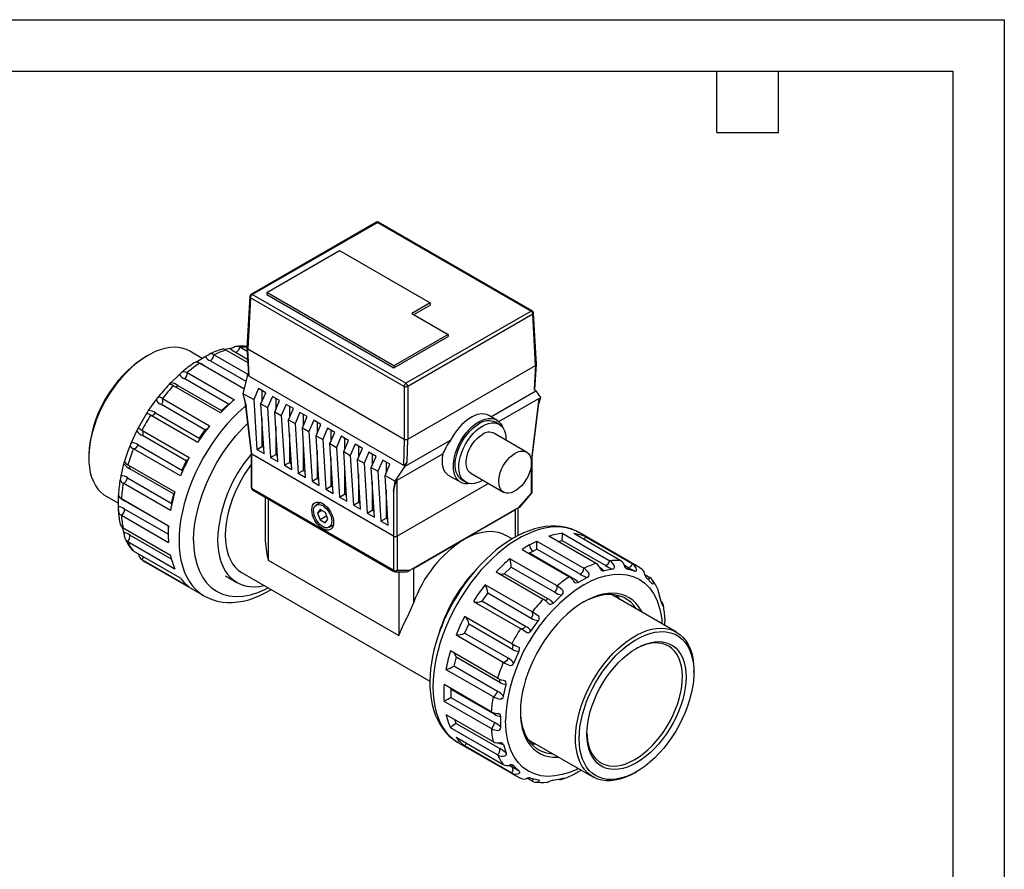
# Model space of a CAD drawing. Header units: millimetres. Extents: x 0 to 559, y 0 to 432.
# Tile 4 of 4: x 315 to 559, y 221 to 432. Entities that reach past the tile are written whole.
import ezdxf

# ---------------------------------------------------------------- set-up
doc = ezdxf.new("R2010")
doc.units = ezdxf.units.MM
doc.header["$LTSCALE"] = 2
doc.layers.add('TEXT', color=140, linetype='Continuous', lineweight=25)

msp = doc.modelspace()

# ---------------------------------------------------------------- linework, layer by layer
at = {"color": 7, "linetype": 'Continuous'}
for p, q in [((0.005, 431.805), (558.805, 431.805)), ((558.805, 431.805), (558.805, 0.005))]:
    msp.add_line(p, q, dxfattribs=at)
for p, q in [((403.387, 381.651), (372.437, 363.785)), ((372.755, 363.753), (403.704, 381.62)), ((403.704, 381.62), (441.724, 359.671)), ((442.042, 359.703), (404.022, 381.651)), ((376.347, 364.272), (394.307, 374.64)), ((394.307, 374.64), (416.758, 361.68)), ((372.121, 363.269), (371.44, 350.589)), ((372.306, 362.992), (371.626, 350.318)), ((410.326, 341.043), (372.306, 362.992)), ((410.775, 341.805), (372.755, 363.753)), ((407.778, 346.127), (376.347, 364.272)), ((376.347, 364.272), (376.347, 363.753)), ((376.347, 363.753), (407.778, 345.609)), ((416.758, 361.68), (412.268, 359.088)), ((412.717, 358.828), (416.758, 361.161)), ((416.758, 361.68), (416.758, 361.161)), ((441.724, 359.671), (410.775, 341.805)), ((442.173, 358.91), (411.224, 341.043)), ((412.268, 359.088), (421.248, 353.903)), ((442.853, 346.236), (442.173, 358.91)), ((443.039, 346.508), (442.358, 359.187)), ((421.248, 353.903), (407.778, 346.127)), ((407.778, 345.609), (421.248, 353.385)), ((421.248, 353.903), (421.248, 353.385)), ((368.321, 350.792), (368.177, 350.72)), ((346.935, 348.711), (346.486, 348.451)), ((360.353, 347.967), (357.287, 349.737)), ((358.796, 347.068), (361.102, 348.399)), ((371.614, 344.022), (363.281, 348.833)), ((367.317, 350.429), (365.971, 350.157)), ((366.303, 350.024), (371.637, 346.945)), ((368.614, 349.493), (371.592, 347.774)), ((371.488, 349.693), (369.719, 350.714)), ((371.44, 350.566), (371.795, 344.041)), ((371.626, 350.318), (410.326, 327.977)), ((371.992, 343.584), (371.626, 350.318)), ((358.796, 347.068), (358.611, 346.961)), ((370.693, 340.407), (359.689, 346.759)), ((360.494, 346.294), (360.584, 346.326)), ((360.584, 346.326), (370.711, 340.48)), ((362.386, 347.367), (371.161, 342.301)), ((407.778, 346.127), (407.778, 345.609)), ((411.224, 327.977), (442.853, 346.236)), ((442.853, 346.236), (442.529, 340.443)), ((442.69, 340.25), (443.039, 346.484)), ((352.581, 341.921), (354.774, 344.01)), ((356.668, 344.462), (368.342, 337.723)), ((371.543, 343.843), (370.421, 339.307)), ((371.543, 343.843), (371.774, 344.427)), ((371.992, 343.584), (410.158, 321.551)), ((364.926, 334.469), (353.251, 341.208)), ((354.356, 341.263), (365.133, 335.042)), ((366.847, 336.674), (356.071, 342.896)), ((410.326, 341.043), (410.326, 327.977)), ((411.224, 341.043), (411.224, 327.977)), ((370.421, 339.307), (373.115, 337.751)), ((370.421, 339.307), (371.216, 336.176)), ((374.312, 340.517), (373.115, 337.751)), ((376.108, 339.48), (374.312, 340.517)), ((374.911, 336.715), (376.108, 339.48)), ((375.135, 340.041), (375.135, 337.233)), ((431.8, 333.527), (442.936, 339.955)), ((442.936, 339.955), (442.529, 340.443)), ((442.936, 339.955), (444.059, 338.27)), ((347.087, 335.05), (348.953, 337.692)), ((361.061, 330.296), (350.285, 336.517)), ((350.526, 338.031), (362.2, 331.291)), ((366.847, 336.674), (365.133, 335.042)), ((367.301, 336.79), (366.847, 336.674)), ((370.918, 337.348), (372.481, 324.445)), ((372.664, 324.219), (371.216, 336.176)), ((373.115, 337.751), (373.887, 325.442)), ((374.911, 336.715), (376.527, 335.781)), ((375.683, 324.405), (374.911, 336.715)), ((377.724, 338.547), (376.527, 335.781)), ((379.521, 337.51), (377.724, 338.547)), ((378.323, 334.745), (379.521, 337.51)), ((378.548, 338.071), (378.548, 335.263)), ((381.137, 336.577), (379.94, 333.811)), ((382.933, 335.54), (381.137, 336.577)), ((433.753, 332.32), (443.611, 338.011)), ((443.611, 338.011), (441.815, 323.182)), ((441.998, 323.408), (443.71, 337.54)), ((444.059, 338.27), (443.626, 336.849)), ((359.294, 327.176), (347.62, 333.915)), ((348.827, 334.451), (359.603, 328.23)), ((365.133, 335.042), (365.132, 334.682)), ((376.527, 335.781), (377.3, 323.472)), ((378.323, 334.745), (379.94, 333.811)), ((379.096, 322.435), (378.323, 334.745)), ((379.94, 333.811), (380.712, 321.502)), ((381.736, 332.775), (382.933, 335.54)), ((381.96, 336.101), (381.96, 333.293)), ((384.549, 334.607), (383.352, 331.841)), ((386.346, 333.57), (384.549, 334.607)), ((385.373, 334.131), (385.373, 331.323)), ((433.237, 332.697), (431.243, 333.848)), ((375.135, 333.137), (375.135, 326.163)), ((381.736, 332.775), (383.352, 331.841)), ((382.508, 320.465), (381.736, 332.775)), ((383.352, 331.841), (384.125, 319.532)), ((385.148, 330.805), (386.346, 333.57)), ((387.962, 332.637), (386.765, 329.871)), ((389.758, 331.6), (387.962, 332.637)), ((388.561, 328.835), (389.758, 331.6)), ((388.785, 332.161), (388.785, 329.353)), ((433.817, 331.629), (432.919, 332.147)), ((342.852, 327.126), (344.208, 330.062)), ((345.457, 330.169), (357.131, 323.429)), ((345.496, 330.134), (345.457, 330.169)), ((356.372, 322.634), (345.596, 328.855)), ((361.061, 330.296), (359.603, 328.23)), ((378.548, 331.167), (378.548, 324.193)), ((381.96, 329.197), (381.96, 322.223)), ((385.148, 330.805), (386.765, 329.871)), ((385.921, 318.495), (385.148, 330.805)), ((386.765, 329.871), (387.537, 317.562)), ((391.374, 330.667), (390.177, 327.901)), ((393.171, 329.63), (391.374, 330.667)), ((391.973, 326.865), (393.171, 329.63)), ((392.198, 330.192), (392.198, 327.383)), ((440.63, 324.763), (432.547, 329.429)), ((344.536, 326.559), (355.313, 320.338)), ((385.373, 327.227), (385.373, 320.253)), ((388.561, 328.835), (390.177, 327.901)), ((389.333, 316.525), (388.561, 328.835)), ((390.177, 327.901), (390.95, 315.592)), ((391.973, 326.865), (393.59, 325.931)), ((392.746, 314.555), (391.973, 326.865)), ((394.787, 328.697), (393.59, 325.931)), ((396.583, 327.66), (394.787, 328.697)), ((395.386, 324.895), (396.583, 327.66)), ((395.61, 328.222), (395.61, 325.413)), ((398.199, 326.727), (397.002, 323.961)), ((399.995, 325.69), (398.199, 326.727)), ((410.326, 327.977), (410.158, 321.551)), ((410.607, 321.292), (421.811, 327.76)), ((411.075, 322.285), (411.224, 327.977)), ((355.02, 318.854), (343.345, 325.594)), ((372.48, 324.457), (372.48, 315.983)), ((372.666, 324.218), (372.664, 324.219)), ((407.689, 304), (372.666, 324.218)), ((372.666, 315.724), (372.666, 324.218)), ((373.887, 325.442), (375.135, 326.163)), ((373.887, 325.442), (375.683, 324.405)), ((375.135, 326.163), (375.589, 325.901)), ((377.3, 323.472), (378.548, 324.193)), ((378.548, 324.193), (379.002, 323.931)), ((388.785, 325.257), (388.785, 318.283)), ((393.59, 325.931), (394.362, 313.622)), ((395.386, 324.895), (397.002, 323.961)), ((396.158, 312.585), (395.386, 324.895)), ((398.798, 322.925), (399.995, 325.69)), ((399.023, 326.252), (399.023, 323.443)), ((401.612, 324.757), (400.415, 321.992)), ((403.408, 323.72), (401.612, 324.757)), ((402.435, 324.282), (402.435, 321.473)), ((408.586, 317.792), (419.921, 324.336)), ((332.299, 323.877), (332.299, 323.359)), ((340.291, 318.925), (341.003, 321.869)), ((341.957, 321.645), (353.631, 314.905)), ((356.372, 322.634), (355.313, 320.338)), ((357.131, 323.429), (357.163, 323.407)), ((377.3, 323.472), (379.096, 322.435)), ((380.712, 321.502), (381.96, 322.223)), ((381.96, 322.223), (382.414, 321.961)), ((392.198, 323.287), (392.198, 316.313)), ((397.002, 323.961), (397.775, 311.652)), ((398.798, 322.925), (400.415, 321.992)), ((399.571, 310.615), (398.798, 322.925)), ((400.415, 321.992), (401.187, 309.682)), ((402.211, 320.955), (403.408, 323.72)), ((405.024, 322.787), (403.827, 320.022)), ((406.82, 321.75), (405.024, 322.787)), ((405.623, 318.985), (406.82, 321.75)), ((405.848, 322.312), (405.848, 319.503)), ((410.607, 321.292), (411.075, 322.285)), ((441.814, 323.181), (441.713, 323.123)), ((441.815, 323.182), (441.814, 323.181)), ((441.814, 314.687), (441.814, 323.181)), ((442, 314.947), (442, 323.42)), ((353.238, 314.439), (342.462, 320.66)), ((380.712, 321.502), (382.508, 320.465)), ((384.125, 319.532), (385.373, 320.253)), ((384.125, 319.532), (385.921, 318.495)), ((385.373, 320.253), (385.827, 319.991)), ((395.61, 321.317), (395.61, 314.343)), ((399.023, 319.347), (399.023, 312.373)), ((402.211, 320.955), (403.827, 320.022)), ((402.983, 308.645), (402.211, 320.955)), ((403.827, 320.022), (404.6, 307.712)), ((408.138, 317.533), (410.607, 321.292)), ((426.833, 319.53), (434.915, 314.864)), ((352.521, 310.319), (340.847, 317.059)), ((341.905, 318.359), (352.681, 312.138)), ((387.537, 317.562), (388.785, 318.283)), ((387.537, 317.562), (389.333, 316.525)), ((388.785, 318.283), (389.239, 318.021)), ((402.435, 317.377), (402.435, 310.403)), ((405.623, 318.985), (408.138, 317.533)), ((406.396, 306.675), (405.623, 318.985)), ((407.69, 315.12), (408.138, 317.533)), ((408.586, 303.999), (408.586, 317.792)), ((431.161, 317.032), (408.587, 304)), ((421.261, 319.081), (424.348, 317.299)), ((424.665, 317.849), (425.563, 317.33)), ((353.238, 314.439), (352.681, 312.138)), ((353.553, 314.622), (353.238, 314.439)), ((407.689, 295.506), (372.666, 315.724)), ((372.797, 315.433), (407.82, 295.215)), ((390.95, 315.592), (392.198, 316.313)), ((390.95, 315.592), (392.746, 314.555)), ((392.198, 316.313), (392.652, 316.051)), ((394.362, 313.622), (395.61, 314.343)), ((395.61, 314.343), (396.064, 314.081)), ((405.848, 315.407), (405.848, 308.433)), ((407.69, 315.12), (407.69, 303.999)), ((438.564, 310.936), (441.814, 314.687)), ((439.076, 311.334), (441.845, 314.531)), ((441.841, 314.534), (441.914, 314.629)), ((336.587, 313.881), (339.654, 312.111)), ((339.654, 311.249), (339.654, 313.912)), ((340.368, 313.294), (352.042, 306.554)), ((341.19, 312.735), (341.173, 312.829)), ((351.966, 306.514), (341.19, 312.735)), ((352.681, 312.138), (352.801, 311.71)), ((375.963, 313.606), (375.963, 303.509)), ((376.707, 313.177), (376.707, 298.034)), ((389.643, 312.282), (388.59, 311.674)), ((394.362, 313.622), (396.158, 312.585)), ((397.775, 311.652), (399.023, 312.373)), ((399.023, 312.373), (399.477, 312.111)), ((351.966, 304.432), (341.19, 310.653)), ((389.541, 310.595), (388.881, 309.689)), ((389.992, 310.33), (388.881, 309.689)), ((388.881, 309.689), (389.517, 308.017)), ((390.837, 309.831), (389.541, 310.595)), ((391.473, 308.159), (390.837, 309.831)), ((397.775, 311.652), (399.571, 310.615)), ((401.187, 309.682), (402.435, 310.403)), ((401.187, 309.682), (402.983, 308.645)), ((402.435, 310.403), (402.889, 310.141)), ((438.564, 310.936), (411.836, 295.506)), ((425.2, 303.221), (437.772, 310.479)), ((437.772, 310.479), (437.772, 303.701)), ((438.516, 304.11), (438.516, 310.908)), ((340.368, 309.146), (352.042, 302.406)), ((391.165, 308.969), (389.517, 308.017)), ((389.517, 308.017), (390.813, 307.253)), ((390.813, 307.253), (391.473, 308.159)), ((404.6, 307.712), (405.848, 308.433)), ((404.6, 307.712), (406.396, 306.675)), ((405.848, 308.433), (406.302, 308.171)), ((340.566, 306.154), (341.003, 304.851)), ((352.521, 299.194), (340.847, 305.933)), ((352.04, 306.556), (351.966, 306.514)), ((351.966, 306.514), (351.966, 304.432)), ((391.764, 306.174), (392.818, 306.782)), ((449.553, 304.627), (461.228, 297.888)), ((463.953, 297.857), (452.279, 304.597)), ((467.979, 296.541), (453.61, 304.835)), ((341.957, 302.629), (353.631, 295.889)), ((352.763, 298.25), (342.462, 304.196)), ((407.69, 303.999), (407.689, 304)), ((407.689, 304), (407.689, 295.506)), ((408.587, 304), (408.586, 303.999)), ((408.587, 304), (408.587, 295.506)), ((412.628, 295.963), (425.2, 303.221)), ((437.013, 303.272), (435.359, 304.227)), ((443.116, 302.745), (454.79, 296.006)), ((457.811, 297.197), (446.137, 303.937)), ((448.315, 302.679), (449.346, 302.888)), ((460.123, 296.666), (449.346, 302.888)), ((455.185, 303.836), (466.859, 297.097)), ((355.02, 293.544), (343.345, 300.283)), ((439.524, 300.671), (451.198, 293.932)), ((441.316, 299.721), (441.14, 299.738)), ((442.217, 300.241), (441.316, 299.721)), ((452.093, 293.5), (441.316, 299.721)), ((442.217, 300.241), (443.119, 300.761)), ((453.895, 294.54), (443.119, 300.761)), ((345.457, 298.146), (357.131, 291.407)), ((346.5, 297.453), (360.869, 289.158)), ((376.707, 298.034), (409.036, 279.371)), ((448.177, 291.635), (436.502, 298.375)), ((370.292, 294.863), (416.692, 268.077)), ((408.138, 295.13), (410.653, 295.13)), ((408.587, 295.506), (411.836, 295.506)), ((409.036, 295.13), (409.036, 279.371)), ((412.628, 295.963), (412.628, 287.403)), ((433.086, 295.121), (444.76, 288.381)), ((436.803, 296.29), (435.089, 294.657)), ((436.803, 296.29), (447.58, 290.069)), ((461.898, 295.828), (459.705, 295.385)), ((465.652, 296.24), (464.834, 296.712)), ((467.392, 295.3), (465.527, 295.788)), ((366.141, 294.143), (368.943, 292.526)), ((445.865, 288.436), (435.089, 294.657)), ((451.831, 293.405), (452.093, 293.5)), ((453.377, 292.467), (455.683, 293.799)), ((469.91, 294.313), (469.863, 294.527)), ((469.884, 294.432), (471.134, 293.711)), ((471.627, 292.265), (470.272, 293.637)), ((431.017, 289.911), (429.559, 287.846)), ((442.035, 285.204), (430.36, 291.943)), ((431.017, 289.911), (441.794, 283.69)), ((360.869, 289.158), (360.931, 289.123)), ((427.454, 287.828), (439.129, 281.088)), ((440.336, 281.625), (429.559, 287.846)), ((447.162, 287.321), (449.355, 289.41)), ((477.712, 280.217), (461.625, 289.504)), ((461.953, 289.414), (462.187, 289.179)), ((474.188, 287.021), (473.476, 289.142)), ((436.966, 277.342), (425.291, 284.081)), ((441.668, 280.449), (443.534, 283.092)), ((474.825, 281.883), (474.825, 282.744)), ((426.328, 282.249), (425.268, 279.954)), ((426.328, 282.249), (437.104, 276.028)), ((439.179, 281.071), (439.27, 281.04)), ((423.18, 279.506), (434.854, 272.767)), ((436.045, 273.733), (425.268, 279.954)), ((433.465, 268.818), (421.791, 275.557)), ((437.433, 272.525), (438.788, 275.462)), ((423.194, 274.055), (422.637, 271.753)), ((423.194, 274.055), (433.97, 267.833)), ((420.681, 270.971), (432.355, 264.232)), ((433.413, 265.532), (422.637, 271.753)), ((482, 270.221), (482, 270.739)), ((431.877, 260.467), (420.202, 267.206)), ((421.819, 266.273), (421.922, 266.129)), ((421.922, 266.129), (421.922, 264.048)), ((421.922, 266.129), (432.699, 259.908)), ((434.872, 264.324), (435.584, 267.268)), ((421.922, 264.048), (432.699, 257.826)), ((431.877, 256.319), (420.202, 263.058)), ((420.681, 259.846), (432.355, 253.106)), ((423.194, 257.59), (422.859, 258.588)), ((432.699, 259.908), (432.653, 260.162)), ((434.235, 256.649), (434.235, 259.312)), ((433.465, 249.802), (421.791, 256.541)), ((423.194, 257.59), (433.97, 251.369)), ((423.18, 254.196), (434.854, 247.456)), ((440.925, 253.648), (457.013, 244.361)), ((441.421, 253.361), (441.119, 253.428)), ((423.641, 252.921), (438.009, 244.626)), ((436.966, 245.319), (425.291, 252.059)), ((434.872, 252.372), (435.584, 250.251)), ((436.279, 247.27), (437.104, 246.793)), ((437.433, 247.128), (438.788, 245.757)), ((453.377, 245.595), (454.126, 246.027)), ((442.035, 243.31), (440.775, 244.037)), ((441.668, 244.094), (443.534, 243.606)), ((443.534, 243.606), (443.619, 243.566)), ((447.162, 243.565), (449.355, 244.008)), ((452.41, 245.009), (452.487, 245.049)), ((467.365, 245.387), (467.814, 245.646)), ((446.158, 243.202), (446.303, 243.274))]:
    msp.add_line(p, q)
at = {"flags": 128}
for points in [[(403.704, 381.736), (403.46, 381.688), (403.389, 381.648)], [(372.214, 363.567), (372.129, 363.344), (372.124, 363.269)], [(372.441, 363.777), (372.376, 363.744), (372.214, 363.567)], [(442.266, 359.485), (442.105, 359.661), (442.04, 359.7)], [(442.35, 359.187), (442.35, 359.26), (442.266, 359.485)], [(357.287, 349.737), (356.502, 350.126), (355.541, 350.451), (354.52, 350.645), (353.446, 350.706), (352.326, 350.636), (351.168, 350.433), (349.981, 350.099), (348.772, 349.638), (347.55, 349.051), (346.324, 348.343), (345.103, 347.52), (343.894, 346.586), (342.706, 345.548), (341.549, 344.414), (340.429, 343.192), (339.354, 341.89), (338.333, 340.517), (337.373, 339.083), (336.479, 337.598), (335.659, 336.072), (334.917, 334.517), (334.26, 332.942), (333.692, 331.36), (333.217, 329.78), (332.839, 328.215), (332.559, 326.676), (332.38, 325.172), (332.303, 323.714), (332.328, 322.314), (332.456, 320.98), (332.686, 319.722), (333.016, 318.549), (333.443, 317.469), (333.965, 316.489), (334.578, 315.617), (335.278, 314.858), (336.059, 314.219), (336.587, 313.881)], [(442.853, 346.236), (442.976, 346.336), (443.035, 346.455), (443.03, 346.507)], [(355.548, 344.703), (355.548, 344.703), (355.622, 344.734), (355.649, 344.742), (355.765, 344.759), (356.239, 344.668), (356.668, 344.462)], [(352.581, 341.921), (352.313, 341.658), (352.176, 341.521), (352.127, 341.465), (352.12, 341.449), (352.126, 341.446), (352.129, 341.447), (352.13, 341.448), (352.131, 341.448), (352.131, 341.448), (352.131, 341.449), (352.132, 341.449)], [(353.724, 340.935), (354.027, 341.024), (354.356, 341.263)], [(371.059, 336.187), (370.726, 335.902), (369.304, 334.61), (367.914, 333.224), (366.563, 331.749), (365.257, 330.193), (364.002, 328.563), (362.806, 326.869), (361.672, 325.116), (360.608, 323.315), (359.618, 321.475), (358.708, 319.603), (357.881, 317.709), (357.141, 315.803), (356.492, 313.893), (355.938, 311.989), (355.481, 310.101), (355.123, 308.237), (354.866, 306.406), (354.712, 304.618), (354.66, 302.881)], [(346.785, 334.592), (346.601, 334.308), (345.568, 332.599)], [(347.62, 333.915), (347.879, 333.827), (348.196, 333.896), (348.527, 334.114), (348.827, 334.451)], [(345.568, 332.599), (344.592, 330.825), (344.444, 330.539)], [(358.252, 302.881), (358.333, 304.974), (358.576, 307.144), (359.007, 309.506), (359.614, 311.912), (360.426, 314.439), (361.414, 316.963), (362.593, 319.51), (363.934, 321.999), (365.419, 324.404), (367.035, 326.699), (368.727, 328.817), (370.51, 330.784), (371.587, 331.83)], [(426.77, 316.958), (426.065, 316.883), (425.363, 316.935), (424.717, 317.118), (424.139, 317.431), (423.636, 317.869), (423.219, 318.423), (422.893, 319.085), (422.664, 319.845), (422.535, 320.689), (422.509, 321.604), (422.587, 322.574), (422.766, 323.585), (423.044, 324.618), (423.417, 325.658), (423.877, 326.687), (424.419, 327.688), (425.032, 328.645), (425.707, 329.542), (426.433, 330.365), (427.198, 331.099), (427.988, 331.734), (428.792, 332.257)], [(424.665, 317.849), (424.335, 318.073), (423.872, 318.531), (423.497, 319.104), (423.217, 319.783), (423.036, 320.554), (422.958, 321.405), (422.984, 322.32), (423.114, 323.283), (423.345, 324.276), (423.673, 325.282), (424.093, 326.284), (424.596, 327.262), (425.175, 328.2), (425.817, 329.08), (426.513, 329.888), (427.25, 330.609), (428.014, 331.229), (428.792, 331.739)], [(428.792, 332.257), (429.596, 332.662), (430.387, 332.94), (431.151, 333.088), (431.877, 333.104), (432.552, 332.986), (433.165, 332.737), (433.707, 332.361), (434.168, 331.864), (434.54, 331.255), (434.744, 330.77)], [(429.69, 331.22), (430.468, 331.609), (431.232, 331.871), (431.969, 332.001), (432.665, 331.997), (433.308, 331.858), (433.886, 331.588), (434.39, 331.191), (434.809, 330.674), (435.137, 330.047), (435.368, 329.32), (435.498, 328.507), (435.526, 327.71)], [(344.208, 330.062), (344.361, 330.375), (344.505, 330.656), (344.556, 330.742), (344.579, 330.773), (344.602, 330.797), (344.608, 330.798), (344.61, 330.798), (344.61, 330.798), (344.61, 330.797)], [(345.596, 328.855), (345.738, 329.283), (345.761, 329.679), (345.663, 329.988), (345.496, 330.134)], [(361.634, 330.533), (361.572, 330.495), (361.061, 330.296)], [(429.812, 317.811), (429.3, 317.529), (428.528, 317.203), (427.775, 317.007), (427.058, 316.944), (426.387, 317.015), (425.775, 317.22), (425.233, 317.555), (424.77, 318.012), (424.395, 318.586), (424.115, 319.264), (423.934, 320.036), (423.856, 320.887), (423.882, 321.802), (424.012, 322.764), (424.243, 323.758), (424.571, 324.764), (424.991, 325.765), (425.494, 326.743), (426.073, 327.681), (426.715, 328.562), (427.411, 329.37), (428.148, 330.09), (428.912, 330.711), (429.69, 331.22), (429.69, 331.22)], [(426.833, 319.53), (426.56, 319.721), (426.191, 320.126), (425.912, 320.644), (425.731, 321.261), (425.652, 321.961), (425.679, 322.726), (425.809, 323.537), (426.039, 324.373), (426.364, 325.211), (426.776, 326.03), (427.263, 326.809), (427.812, 327.528), (428.411, 328.167), (429.042, 328.712), (429.69, 329.146)], [(359.603, 328.23), (359.631, 327.746), (359.624, 327.681)], [(437.772, 324.48), (438.421, 324.794), (439.052, 324.979), (439.65, 325.03), (440.2, 324.946), (440.687, 324.729), (441.098, 324.385), (441.423, 323.922), (441.654, 323.353), (441.784, 322.692), (441.81, 321.957), (441.732, 321.166), (441.551, 320.34), (441.272, 319.501), (440.903, 318.67), (440.452, 317.868), (439.932, 317.117), (439.356, 316.435), (438.74, 315.841), (438.098, 315.35), (437.447, 314.975), (436.805, 314.725), (436.188, 314.606), (435.613, 314.623), (435.093, 314.774), (434.642, 315.056), (434.273, 315.46), (433.994, 315.978), (433.813, 316.595), (433.735, 317.295), (433.761, 318.061), (433.891, 318.871), (434.121, 319.707), (434.447, 320.545), (434.858, 321.364), (435.345, 322.143), (435.894, 322.862), (436.493, 323.502), (437.124, 324.046), (437.772, 324.48)], [(341.003, 321.869), (341.082, 322.17), (341.146, 322.416), (341.167, 322.479), (341.176, 322.498), (341.185, 322.504), (341.187, 322.5), (341.188, 322.497), (341.188, 322.496), (341.188, 322.494)], [(356.868, 322.897), (356.805, 322.852), (356.372, 322.634)], [(372.48, 321.663), (371.908, 320.869), (370.959, 319.436), (370.078, 317.954), (369.272, 316.431), (368.547, 314.88), (367.908, 313.312), (367.359, 311.737), (366.904, 310.168), (366.547, 308.615), (366.29, 307.09), (366.135, 305.604), (366.083, 304.167), (366.135, 302.789), (366.29, 301.482), (366.547, 300.253), (366.904, 299.113), (367.359, 298.069), (367.908, 297.128), (368.547, 296.298), (369.272, 295.584), (370.078, 294.992), (370.292, 294.863)], [(342.462, 320.66), (342.504, 321.065), (342.429, 321.372)], [(355.313, 320.338), (355.395, 319.797), (355.394, 319.75)], [(441.845, 314.531), (441.849, 314.538), (441.856, 314.574), (441.844, 314.624), (441.814, 314.687)], [(441.914, 314.629), (441.993, 314.857), (441.998, 314.947)], [(339.654, 313.912), (339.655, 314.081), (339.654, 314.113)], [(390.177, 305.813), (389.651, 306.176), (389.146, 306.645), (388.68, 307.201), (388.272, 307.824), (387.937, 308.489), (387.688, 309.17), (387.535, 309.843), (387.483, 310.479), (387.535, 311.056), (387.688, 311.551), (387.937, 311.946), (388.272, 312.224), (388.68, 312.375), (389.146, 312.393), (389.651, 312.279), (390.177, 312.035), (390.703, 311.672), (391.208, 311.203), (391.674, 310.647), (392.082, 310.024), (392.417, 309.359), (392.666, 308.678), (392.819, 308.006), (392.871, 307.369), (392.819, 306.792), (392.666, 306.297), (392.417, 305.903), (392.082, 305.625), (391.674, 305.473), (391.208, 305.455), (390.703, 305.569), (390.177, 305.813)], [(390.177, 311.517), (390.66, 311.177), (391.12, 310.733), (391.536, 310.204), (391.888, 309.615), (392.161, 308.993), (392.34, 308.369), (392.419, 307.77), (392.393, 307.226), (392.263, 306.761), (392.035, 306.396), (391.721, 306.151), (391.335, 306.034), (390.894, 306.053), (390.42, 306.207), (389.934, 306.487), (389.46, 306.881), (389.02, 307.371), (388.633, 307.933), (388.319, 308.542), (388.091, 309.168), (387.962, 309.784), (387.935, 310.359), (388.014, 310.866), (388.194, 311.284), (388.466, 311.59), (388.818, 311.772), (389.234, 311.821), (389.694, 311.735), (390.177, 311.517)], [(339.626, 310.159), (339.643, 310.334), (339.635, 310.476)], [(453.61, 304.835), (452.807, 305.252), (451.674, 305.696), (450.477, 306.009), (449.222, 306.19), (447.916, 306.238), (446.565, 306.153), (445.175, 305.934), (443.753, 305.584), (442.306, 305.104), (440.841, 304.496), (439.365, 303.764), (437.886, 302.91), (436.41, 301.939), (434.945, 300.855), (433.498, 299.665), (432.076, 298.373), (430.686, 296.986), (429.335, 295.511), (428.029, 293.955), (426.774, 292.326), (425.578, 290.631), (424.444, 288.879), (423.38, 287.078), (422.39, 285.237), (421.48, 283.365), (420.653, 281.471), (419.913, 279.565), (419.264, 277.655), (418.71, 275.752), (418.253, 273.863), (417.895, 271.999), (417.638, 270.169), (417.484, 268.38), (417.432, 266.643)], [(453.637, 304.806), (452.819, 305.253), (451.659, 305.735), (450.422, 306.101), (449.109, 306.344), (447.871, 306.449), (446.595, 306.444), (445.287, 306.326), (443.953, 306.097), (442.601, 305.758), (441.237, 305.31), (439.867, 304.756), (438.498, 304.101), (437.134, 303.348), (435.783, 302.502), (434.448, 301.567), (433.134, 300.548), (431.846, 299.451), (430.59, 298.282), (429.371, 297.047), (428.196, 295.758), (427.075, 294.427), (426.024, 293.083), (425.089, 291.798), (424.362, 290.734), (423.741, 289.775), (422.709, 288.067)], [(425.2, 303.221), (426.474, 303.891), (427.738, 304.425), (428.982, 304.819), (430.196, 305.07), (431.371, 305.175), (432.497, 305.134), (433.566, 304.948), (434.569, 304.617), (435.359, 304.227)], [(354.66, 302.881), (354.712, 301.204), (354.866, 299.594), (355.123, 298.06), (355.481, 296.609), (355.938, 295.248), (356.492, 293.984), (357.141, 292.824), (357.881, 291.771), (358.708, 290.833), (359.618, 290.012), (360.608, 289.314), (360.869, 289.158)], [(358.252, 302.881), (358.333, 300.881), (358.576, 298.992), (359.007, 297.127), (359.614, 295.422), (360.426, 293.832), (361.414, 292.449), (362.593, 291.264), (363.934, 290.322), (365.419, 289.632), (367.035, 289.203), (368.727, 289.039), (370.51, 289.13), (372.289, 289.457), (374.12, 290.016), (375.877, 290.75), (376.684, 291.173)], [(364.175, 303.065), (364.226, 301.601), (364.38, 300.206), (364.636, 298.889), (364.992, 297.657), (365.445, 296.519), (365.993, 295.482), (366.633, 294.552), (367.36, 293.735), (368.17, 293.037), (369.057, 292.461), (370.017, 292.012), (371.042, 291.693), (372.127, 291.504), (373.265, 291.448), (374.448, 291.525), (375.669, 291.734), (375.7, 291.741)], [(441.32, 301.796), (442.154, 302.259), (443.116, 302.745)], [(443.119, 300.761), (443.118, 301.165), (443.117, 301.648), (443.116, 302.197), (443.116, 302.49), (443.116, 302.745)], [(343.345, 300.283), (342.945, 300.605), (342.865, 300.743)], [(441.32, 301.796), (440.485, 301.295), (439.524, 300.671)], [(345.741, 298.9), (345.663, 298.565), (345.457, 298.146)], [(345.573, 298.066), (346.211, 297.626), (346.54, 297.446)], [(407.822, 295.218), (408.026, 295.14), (408.139, 295.14)], [(458.856, 295.938), (458.857, 295.938), (458.851, 295.958)], [(461.898, 295.828), (462.166, 295.964), (462.303, 296.139), (462.352, 296.28), (462.36, 296.362), (462.353, 296.423), (462.35, 296.436), (462.349, 296.441), (462.348, 296.442), (462.348, 296.442), (462.348, 296.444), (462.348, 296.444)], [(465.208, 295.984), (465.211, 295.982), (465.195, 295.997), (465.17, 296.021), (465.141, 296.053), (465.101, 296.102), (465.022, 296.221), (464.958, 296.345), (464.937, 296.398), (464.893, 296.534)], [(465.527, 295.788), (465.289, 295.964), (465.134, 296.062)], [(467.392, 295.3), (467.599, 295.301), (467.722, 295.369), (467.8, 295.474), (467.828, 295.567), (467.83, 295.631), (467.827, 295.655)], [(469.195, 295.728), (468.268, 296.368), (467.939, 296.548)], [(453.377, 292.467), (453.12, 292.374), (452.856, 292.365), (452.634, 292.433), (452.512, 292.523), (452.487, 292.555)], [(454.79, 291.946), (456.562, 292.876), (458.32, 293.61), (460.15, 294.168), (461.93, 294.495), (463.713, 294.587), (465.404, 294.422), (467.021, 293.993), (468.506, 293.303), (469.846, 292.361), (471.026, 291.176), (472.014, 289.793), (472.825, 288.203), (473.596, 285.894), (474.043, 283.386), (474.103, 282.301)], [(455.683, 293.799), (455.921, 294.008), (456.044, 294.205), (456.102, 294.397), (456.106, 294.529), (456.09, 294.605), (456.079, 294.629)], [(471.134, 293.711), (470.823, 293.397), (470.621, 293.284)], [(471.627, 292.265), (471.781, 292.159), (471.88, 292.154), (471.947, 292.202), (471.975, 292.266), (471.981, 292.318), (471.98, 292.339)], [(360.949, 289.129), (361.66, 288.741), (362.82, 288.259), (364.057, 287.893), (365.37, 287.65), (366.608, 287.545), (367.885, 287.55), (369.193, 287.667), (370.526, 287.896), (371.878, 288.236), (373.242, 288.684), (374.612, 289.237), (375.982, 289.893), (377.345, 290.646), (377.466, 290.722)], [(449.355, 289.41), (449.518, 289.612), (449.638, 289.851), (449.694, 290.118), (449.686, 290.257), (449.665, 290.332), (449.635, 290.387)], [(422.709, 288.067), (421.732, 286.293), (421.358, 285.565), (420.765, 284.346), (420.188, 283.072), (419.616, 281.697), (419.069, 280.258), (418.562, 278.771), (418.103, 277.251), (417.7, 275.711), (417.359, 274.161), (417.084, 272.609), (416.879, 271.065), (416.747, 269.535), (416.69, 268.027), (416.711, 266.546), (416.812, 265.099), (416.993, 263.692), (417.256, 262.331), (417.603, 261.021), (418.033, 259.769), (418.546, 258.58), (419.143, 257.461), (419.823, 256.416), (420.584, 255.452), (421.427, 254.573), (422.349, 253.786), (423.351, 253.094), (423.721, 252.892)], [(469.184, 285.14), (468.949, 285.594), (468.346, 286.553), (467.653, 287.398), (466.874, 288.125), (466.015, 288.728), (465.081, 289.203), (464.079, 289.547), (463.015, 289.758), (461.896, 289.835), (460.73, 289.777), (459.524, 289.584), (458.287, 289.258), (457.027, 288.801), (455.751, 288.215), (454.469, 287.505), (453.19, 286.676), (451.921, 285.733), (450.671, 284.682), (449.449, 283.53), (448.262, 282.285), (447.118, 280.956), (446.026, 279.551), (444.992, 278.078), (444.023, 276.55), (443.125, 274.974), (442.306, 273.363), (441.569, 271.726), (440.921, 270.074), (440.365, 268.419), (439.904, 266.772), (439.543, 265.143), (439.283, 263.543), (439.127, 261.984), (439.075, 260.474)], [(467.757, 285.964), (467.122, 286.826), (466.388, 287.589), (465.573, 288.23), (464.681, 288.745), (463.718, 289.131), (462.691, 289.385), (461.607, 289.505), (460.473, 289.49), (459.298, 289.341), (458.089, 289.059), (456.854, 288.645), (455.602, 288.103), (454.561, 287.56)], [(463.602, 288.362), (463.043, 289.109), (462.823, 289.36)], [(463.716, 288.297), (463.08, 289.159), (462.924, 289.34)], [(409.036, 279.371), (409.042, 279.389), (409.959, 281.552), (410.523, 282.747), (411.131, 284.011), (411.885, 285.624), (412.628, 287.403)], [(447.162, 287.321), (446.815, 287.103), (446.546, 287.043), (446.375, 287.057), (446.29, 287.085), (446.235, 287.118), (446.225, 287.127), (446.221, 287.131), (446.221, 287.131), (446.22, 287.132), (446.219, 287.133), (446.219, 287.133)], [(474.188, 287.021), (474.272, 286.819), (474.331, 286.745), (474.375, 286.736), (474.395, 286.767), (474.401, 286.804), (474.401, 286.82)], [(443.534, 283.092), (443.694, 283.414), (443.76, 283.787), (443.743, 283.94), (443.722, 284.013), (443.679, 284.097), (443.66, 284.121), (443.652, 284.129), (443.65, 284.13), (443.646, 284.134)], [(439.27, 281.04), (439.388, 281), (439.705, 281.069), (440.036, 281.288), (440.336, 281.625)], [(441.668, 280.449), (441.442, 280.21), (441.178, 280.045), (440.93, 279.982), (440.775, 280), (440.74, 280.018)], [(467.362, 245.386), (466.138, 244.738), (464.921, 244.213), (463.722, 243.815), (462.548, 243.547), (461.409, 243.41), (460.311, 243.405), (459.262, 243.533), (458.27, 243.793), (457.342, 244.182), (456.484, 244.699), (455.703, 245.338), (455.003, 246.097), (454.39, 246.969), (453.868, 247.949), (453.441, 249.029), (453.111, 250.202), (452.882, 251.46), (452.753, 252.794), (452.728, 254.194), (452.805, 255.652), (452.984, 257.156), (453.264, 258.695), (453.643, 260.26), (454.118, 261.84), (454.686, 263.422), (455.343, 264.997), (456.084, 266.552), (456.904, 268.078), (457.798, 269.563), (458.758, 270.997), (459.78, 272.37), (460.854, 273.672), (461.974, 274.894), (463.132, 276.028), (464.319, 277.066), (465.528, 278), (466.749, 278.823), (467.975, 279.531), (469.197, 280.118), (470.406, 280.579), (471.593, 280.913), (472.751, 281.116), (473.871, 281.186), (474.945, 281.125), (475.966, 280.931), (476.927, 280.606), (477.821, 280.153), (478.641, 279.574), (479.382, 278.875), (480.039, 278.058), (480.607, 277.132), (481.082, 276.101), (481.461, 274.973), (481.741, 273.757), (481.92, 272.46), (481.997, 271.091), (482, 270.739)], [(453.623, 253.839), (453.675, 255.277), (453.832, 256.766), (454.093, 258.294), (454.455, 259.849), (454.916, 261.421), (455.473, 262.997), (456.121, 264.566), (456.855, 266.116), (457.671, 267.636), (458.562, 269.114), (459.521, 270.54), (460.541, 271.903), (461.616, 273.193), (462.736, 274.4), (463.894, 275.516), (465.081, 276.532), (466.288, 277.44), (467.506, 278.234), (468.727, 278.909), (469.941, 279.458), (471.139, 279.878), (472.312, 280.166), (473.452, 280.32), (474.55, 280.339), (475.599, 280.222), (476.59, 279.97), (477.515, 279.585), (478.369, 279.071), (479.145, 278.43), (479.837, 277.668), (480.44, 276.79), (480.949, 275.802), (481.361, 274.713), (481.673, 273.53), (481.882, 272.262), (481.987, 270.918), (481.987, 269.508), (481.882, 268.043), (481.673, 266.533), (481.361, 264.99), (480.949, 263.425), (480.44, 261.85), (479.837, 260.276), (479.145, 258.715), (478.369, 257.178), (477.515, 255.678), (476.59, 254.224), (475.599, 252.829), (474.55, 251.501), (473.452, 250.251), (472.312, 249.089), (471.139, 248.022), (469.941, 247.059), (468.727, 246.207), (467.506, 245.472), (466.288, 244.86), (465.081, 244.375), (463.894, 244.02), (462.736, 243.799), (461.616, 243.713), (460.541, 243.762), (459.521, 243.947), (458.562, 244.265), (457.671, 244.715), (456.855, 245.293), (456.121, 245.996), (455.473, 246.816), (454.916, 247.75), (454.455, 248.789), (454.093, 249.926), (453.832, 251.153), (453.675, 252.46), (453.623, 253.839)], [(480.069, 269.106), (480.017, 267.77), (479.861, 266.384), (479.602, 264.962), (479.242, 263.515), (478.784, 262.055), (478.233, 260.594), (477.594, 259.146), (476.87, 257.723), (476.07, 256.336), (475.199, 254.998), (474.264, 253.72), (473.275, 252.513), (472.24, 251.387), (471.166, 250.351), (470.064, 249.416), (468.942, 248.588), (467.811, 247.874), (466.68, 247.282), (465.559, 246.815), (464.457, 246.478), (463.383, 246.274), (462.348, 246.204), (461.358, 246.269), (460.424, 246.469), (459.553, 246.801), (458.753, 247.264), (458.029, 247.852), (457.389, 248.561), (456.838, 249.385), (456.381, 250.318), (456.021, 251.35), (455.762, 252.473), (455.606, 253.677), (455.553, 254.953), (455.606, 256.289), (455.762, 257.675), (456.021, 259.097), (456.381, 260.544), (456.838, 262.004), (457.389, 263.465), (458.029, 264.913), (458.753, 266.336), (459.553, 267.723), (460.424, 269.061), (461.358, 270.339), (462.348, 271.546), (463.383, 272.673), (464.457, 273.708), (465.559, 274.643), (466.68, 275.471), (467.811, 276.185), (468.942, 276.777), (470.064, 277.244), (471.166, 277.581), (472.24, 277.785), (473.275, 277.855), (474.264, 277.79), (475.199, 277.59), (476.07, 277.258), (476.87, 276.795), (477.594, 276.207), (478.233, 275.498), (478.784, 274.674), (479.242, 273.742), (479.602, 272.71), (479.861, 271.586), (480.017, 270.382), (480.069, 269.106)], [(437.104, 276.028), (437.246, 276.456), (437.27, 276.852), (437.172, 277.161), (436.966, 277.342)], [(438.788, 275.462), (438.887, 275.806), (438.879, 276.175), (438.833, 276.317), (438.797, 276.382), (438.738, 276.454), (438.714, 276.472), (438.704, 276.478), (438.703, 276.479), (438.698, 276.481)], [(467.362, 248.652), (468.468, 249.35), (469.564, 250.162), (470.641, 251.081), (471.689, 252.098), (472.699, 253.205), (473.662, 254.391), (474.57, 255.647), (475.414, 256.961), (476.187, 258.322), (476.883, 259.718), (477.496, 261.137), (478.019, 262.565), (478.449, 263.991), (478.781, 265.403), (479.013, 266.786), (479.142, 268.131), (479.168, 269.424), (479.09, 270.654), (478.91, 271.811), (478.627, 272.884), (478.246, 273.864), (477.769, 274.742), (477.2, 275.511), (476.546, 276.164), (475.81, 276.694), (475, 277.098), (474.123, 277.372), (473.187, 277.514), (472.199, 277.521), (471.169, 277.395), (470.106, 277.136), (469.018, 276.746), (467.916, 276.23), (467.583, 276.05)], [(437.433, 272.525), (437.253, 272.247), (437.02, 272.029), (436.783, 271.913), (436.626, 271.897), (436.587, 271.907)], [(435.584, 267.268), (435.608, 267.601), (435.521, 267.934), (435.444, 268.054), (435.395, 268.107), (435.321, 268.161), (435.294, 268.173), (435.283, 268.177), (435.281, 268.177), (435.276, 268.179)], [(417.432, 266.643), (417.484, 264.966), (417.638, 263.357), (417.895, 261.823), (418.253, 260.372), (418.71, 259.011), (419.264, 257.747), (419.913, 256.586), (420.653, 255.534), (421.48, 254.595), (422.39, 253.775), (423.38, 253.077), (423.641, 252.921)], [(420.202, 263.058), (420.424, 263.186), (420.677, 263.331), (421.154, 263.605), (421.572, 263.846), (421.922, 264.048)], [(434.872, 264.324), (434.753, 264.035), (434.569, 263.79), (434.359, 263.637), (434.206, 263.591), (434.166, 263.593)], [(439.076, 260.736), (439.127, 259.567), (439.283, 258.211), (439.542, 256.935), (439.902, 255.746), (440.36, 254.653), (440.915, 253.664), (441.56, 252.786), (442.294, 252.023), (443.109, 251.382), (444.001, 250.867), (444.964, 250.481), (445.991, 250.227), (447.057, 250.108)], [(433.633, 260.039), (433.82, 259.982), (433.964, 259.918)], [(453.426, 246.432), (453.018, 246.218), (451.26, 245.484), (449.43, 244.925), (447.65, 244.598), (445.867, 244.506), (444.176, 244.671), (442.559, 245.1), (441.074, 245.79), (439.734, 246.732), (438.555, 247.917), (437.566, 249.3), (436.755, 250.89), (435.984, 253.199), (435.537, 255.707), (435.393, 258.349)], [(439.075, 260.474), (439.127, 259.025), (439.283, 257.646), (439.543, 256.346), (439.904, 255.135), (440.365, 254.018), (440.921, 253.006), (441.569, 252.103), (442.306, 251.317), (443.125, 250.651), (444.023, 250.112), (444.992, 249.702), (446.026, 249.424), (447.118, 249.279), (448.262, 249.27), (448.485, 249.284)], [(433.633, 255.891), (433.82, 255.966), (433.964, 256.021)], [(455.555, 255.216), (455.583, 254.53), (455.712, 253.335), (455.944, 252.219), (456.276, 251.191), (456.706, 250.261), (457.229, 249.437), (457.841, 248.725), (458.537, 248.133), (459.311, 247.665), (460.155, 247.326), (461.063, 247.118), (462.026, 247.043), (463.036, 247.103), (464.084, 247.295), (465.16, 247.62), (466.257, 248.074), (467.362, 248.652)], [(441.649, 252.682), (441.975, 252.617), (442.903, 252.506)], [(441.717, 252.605), (441.95, 252.56), (443.016, 252.441)], [(435.584, 250.251), (435.608, 250.009), (435.521, 249.75), (435.444, 249.654), (435.395, 249.612), (435.321, 249.569), (435.294, 249.558), (435.283, 249.555), (435.281, 249.555), (435.276, 249.554)], [(436.924, 247.348), (436.935, 247.343), (436.934, 247.343)], [(436.938, 247.363), (437.19, 247.232), (437.433, 247.128)], [(438.049, 244.619), (438.801, 244.209), (439.322, 243.992)], [(438.788, 245.757), (438.887, 245.59), (438.879, 245.387), (438.833, 245.304), (438.797, 245.265), (438.738, 245.221), (438.714, 245.209), (438.704, 245.205), (438.703, 245.204), (438.698, 245.202)], [(442.148, 243.968), (442.151, 243.735), (442.035, 243.31)], [(449.355, 244.008), (449.518, 244.035), (449.638, 244.031), (449.694, 243.996), (449.686, 243.966), (449.665, 243.945), (449.635, 243.925)], [(443.694, 243.532), (443.76, 243.41), (443.743, 243.35), (443.722, 243.32), (443.679, 243.282), (443.66, 243.27), (443.652, 243.266), (443.65, 243.265), (443.646, 243.263)], [(445.669, 243.091), (445.848, 243.09), (446.219, 243.234)]]:
    msp.add_lwpolyline(points, dxfattribs=at)
for centre, radius, start, end in [((403.52, 381.376), 0.306, 52.87239, 115.81716), ((403.72, 381.202), 0.535, 56.12449, 91.7621), ((403.889, 381.366), 0.314, 65.12536, 126.1851), ((372.434, 363.277), 0.313, 181.53743, 245.94035), ((373.284, 362.928), 0.98, 122.68579, 176.28942), ((372.57, 363.5), 0.314, 53.79772, 115.06467), ((441.909, 359.427), 0.306, 64.26228, 127.1197), ((441.195, 358.846), 0.98, 3.71058, 57.31421), ((442.037, 359.201), 0.322, 295.05584, 357.56431), ((368.951, 349.496), 1.44, 57.78712, 118.6646), ((370.139, 339.734), 11.263, 83.2754, 96.77808), ((370.956, 337.298), 13.473, 87.89985, 95.26775), ((362.991, 322.541), 30.721, 122.49794, 177.50744), ((350.695, 366.379), 20.775, 300.06208, 302.94036), ((363.386, 349.926), 2.748, 213.76838, 248.6594), ((362.55, 347.896), 1.188, 52.03134, 118.05784), ((370.339, 332.487), 18.445, 106.45343, 116.62292), ((361.318, 349.025), 1.973, 302.79697, 354.38994), ((372.827, 329.056), 21.96, 107.28298, 115.7647), ((365.541, 348.847), 1.402, 57.09143, 107.78706), ((366.642, 353.859), 3.496, 281.1282, 297.56491), ((370.079, 352.891), 3.7, 221.72302, 246.67789), ((368.023, 351.139), 1.748, 289.76317, 345.95448), ((371.742, 350.589), 0.295, 179.97613, 246.91122), ((374.156, 323.104), 28.509, 123.62011, 131.09005), ((379.34, 317.773), 35.019, 124.13528, 130.34777), ((358.958, 345.823), 1.188, 52.03045, 118.04922), ((357.918, 342.425), 4.725, 55.65827, 79.29425), ((364.356, 334.08), 13.799, 129.66544, 133.97643), ((356.967, 345.25), 2.519, 209.47237, 249.15068), ((354.838, 344.262), 1.84, 312.04183, 6.23081), ((381.728, 313.406), 40.789, 136.43349, 142.60315), ((387.513, 309.058), 46.984, 136.82124, 141.92772), ((352.454, 340.221), 1.269, 51.04062, 104.70332), ((352.297, 338.434), 3.499, 53.94521, 85.34669), ((411.304, 340.98), 0.98, 122.68579, 176.28942), ((410.775, 341.974), 1.033, 244.25815, 295.74185), ((410.246, 340.98), 0.98, 3.71058, 57.31421), ((350.81, 336.827), 2.049, 127.6534, 155.03234), ((351.236, 338.938), 2.601, 208.61507, 248.55756), ((349.06, 335.969), 2.53, 54.5906, 78.63618), ((349.214, 337.463), 1.429, 318.53188, 23.3906), ((395.383, 305.913), 41.75, 130.36706, 136.84531), ((391.409, 306.136), 51.858, 147.60941, 152.39059), ((348.885, 333.469), 2.394, 138.67523, 158.82332), ((346.135, 331.811), 2.575, 54.79187, 78.40703), ((347.066, 332.16), 2.89, 52.4628, 89.58194), ((402.084, 300.046), 50.666, 141.92487, 147.62491), ((431.211, 328.357), 4.157, 65.73485, 125.57561), ((346.715, 331.544), 2.913, 210.57431, 247.39075), ((346.516, 332.479), 2.542, 221.44609, 245.37553), ((431.36, 326.853), 2.836, 65.24921, 126.06124), ((377.708, 311.881), 38.042, 157.34722, 163.7907), ((346.528, 325.169), 4.165, 151.9711, 165.34409), ((342.923, 324.549), 2.577, 51.25806, 91.58021), ((343.181, 327.014), 1.429, 276.604, 341.47076), ((410.775, 328.838), 0.971, 242.45422, 297.53041), ((386.935, 308.046), 46.989, 158.07208, 163.17822), ((344.417, 327.92), 2.561, 221.52098, 245.27281), ((399.577, 301.403), 35.441, 139.86876, 177.31269), ((343.898, 323.878), 3.524, 214.77316, 245.94382), ((342.407, 322.824), 1.262, 195.15433, 249.11229), ((401.862, 300.01), 50.491, 152.3651, 158.08494), ((369.15, 312.461), 29.579, 169.05763, 176.2688), ((351.41, 316.067), 11.481, 165.58843, 170.77047), ((341.301, 318.242), 1.267, 195.24846, 248.99798), ((340.324, 316.433), 2.492, 50.62982, 90.75925), ((375.303, 310.767), 35.027, 169.65104, 175.8627), ((340.105, 318.743), 1.84, 293.76729, 347.95953), ((340.307, 314.33), 0.681, 175.28141, 181.86491), ((340.85, 314.425), 1.229, 185.46685, 246.9144), ((393.173, 302.907), 41.322, 163.12011, 169.6658), ((373.034, 315.939), 0.554, 175.35898, 244.99039), ((372.797, 316.015), 0.319, 185.6948, 245.62534), ((372.982, 315.692), 0.318, 174.23967, 234.44815), ((441.682, 314.978), 0.319, 294.37466, 354.3052), ((343.215, 316.967), 4.692, 220.62518, 244.43047), ((345.562, 310.156), 5.936, 176.90841, 179.96371), ((340.85, 310.276), 1.229, 185.46134, 246.92223), ((328.045, 311.145), 11.609, 356.69693, 0.5166), ((359.22, 311.338), 19.621, 183.56239, 193.1302), ((339.487, 308.543), 2.712, 51.10787, 86.47766), ((339.219, 310.75), 1.973, 305.6103, 357.20278), ((362.274, 310.767), 21.966, 184.23191, 192.71209), ((341.4, 307.105), 1.296, 189.88538, 244.7239), ((337.338, 303.653), 3.857, 3.20925, 18.09853), ((340.228, 301.174), 3.758, 53.52602, 78.08739), ((379.966, 304.48), 28, 175.75212, 184.24788), ((451.118, 288.087), 16.613, 95.40344, 107.44578), ((457.045, 302.853), 7.699, 166.67747, 179.74177), ((451.046, 293.951), 10.717, 67.27796, 83.39155), ((342.634, 303.907), 1.447, 181.48444, 242.06806), ((351.804, 307.799), 11.405, 203.17867, 218.27887), ((340.741, 303.886), 1.749, 314.04725, 10.23416), ((353.781, 308.046), 13.006, 204.61208, 216.64276), ((396.374, 303.43), 20.394, 179.77719, 195.34193), ((442.083, 276.896), 31.273, 122.6737, 160.36774), ((459.091, 302.076), 4.284, 155.7359, 166.57909), ((443.251, 301.874), 1.933, 182.31284, 237.67963), ((346.349, 299.644), 1.743, 184.13288, 239.20433), ((351.519, 306.144), 10.036, 232.83942, 239.99626), ((369.046, 302.907), 16.937, 192.66324, 204.47545), ((463.542, 266.565), 41.749, 130.36702, 136.84535), ((427.462, 296.006), 9.345, 1.73845, 14.68068), ((464.336, 276.229), 21.96, 107.28298, 115.7647), ((456.322, 294.885), 2.75, 18.41057, 57.20976), ((459.532, 298.312), 1.748, 289.76317, 345.95448), ((462.447, 284.942), 13.003, 83.34811, 95.38072), ((459.776, 295.605), 2.705, 18.07063, 57.54677), ((462.811, 296.045), 2.142, 9.95277, 57.76913), ((408.005, 295.474), 0.318, 174.23453, 234.50752), ((408.138, 296.372), 0.976, 242.60967, 297.39033), ((408.098, 295.633), 0.505, 274.67312, 345.38056), ((456.017, 268.842), 38.685, 137.6335, 162.98259), ((452.827, 296.198), 1.973, 302.79697, 354.38994), ((452.75, 292.803), 3.797, 28.73807, 57.49889), ((457.58, 293.573), 2.792, 40.45853, 64.41313), ((459.571, 296.1), 0.728, 208.44379, 280.58367), ((464.228, 303.062), 7.599, 237.30142, 252.14679), ((465.826, 296.683), 0.944, 196.46137, 251.5153), ((465.638, 297.539), 1.299, 270.64408, 340.11927), ((477.196, 315.523), 22.474, 239.09439, 244.13737), ((465.727, 295.292), 2.131, 9.81187, 57.90332), ((462.961, 287.845), 10.039, 60.19518, 67.14879), ((468.101, 294.337), 1.773, 4.48335, 51.8304), ((363.7, 300.008), 10.823, 216.67764, 232.63284), ((434.515, 297.136), 2.545, 254.82084, 283.02502), ((470.849, 264.946), 35.019, 124.13528, 130.34777), ((449.152, 290.724), 3.805, 28.77259, 57.47547), ((451.093, 290.94), 2.748, 33.76838, 68.6594), ((456.561, 298.442), 4.725, 235.65827, 259.29425), ((471.488, 294.738), 1.641, 189.17702, 222.1306), ((470.251, 292.219), 1.733, 3.95627, 59.37857), ((462.675, 286.195), 11.405, 23.17867, 38.27887), ((470.244, 260.699), 50.665, 141.92484, 147.62494), ((426.539, 289.586), 4.49, 4.15188, 31.67402), ((477.451, 256.465), 42.1, 122.5649, 177.4351), ((446.347, 291.435), 1.84, 312.04183, 6.23081), ((449.648, 292.922), 3.525, 234.06192, 265.22999), ((444.669, 286.06), 6.587, 41.06535, 57.82314), ((472.273, 290.129), 1.019, 359.75372, 32.28695), ((477.142, 290.34), 3.857, 183.20925, 198.09853), ((428.479, 290.239), 2.626, 248.44803, 294.2926), ((479.022, 256.231), 46.984, 136.82124, 141.92772), ((441.636, 283.253), 6.005, 40.25425, 58.64873), ((445.239, 288.88), 0.768, 263.75, 324.63172), ((444.987, 286.103), 2.492, 29.24728, 69.37577), ((473.178, 286.862), 1.224, 358.06145, 53.06613), ((440.723, 284.636), 1.429, 318.53188, 23.3906), ((433.192, 270.145), 17.463, 53.23116, 59.5806), ((455.259, 282.656), 19.621, 3.56239, 13.1302), ((470.022, 260.662), 50.49, 152.36507, 158.08498), ((423.525, 281.884), 2.827, 7.41597, 49.84552), ((443.563, 286.005), 2.913, 232.61502, 269.42972), ((486.434, 282.849), 11.609, 176.69693, 180.5166), ((468.917, 283.838), 5.936, 356.90841, 359.96371), ((482.918, 253.309), 51.858, 147.60941, 152.39059), ((430.116, 265.768), 17.775, 53.29453, 59.53274), ((439.401, 279.223), 2.577, 28.42477, 68.74785), ((423.366, 283.737), 4.235, 267.48037, 296.69351), ((461.332, 263.559), 41.322, 163.12008, 169.66584), ((445.693, 292.74), 17.699, 240.45659, 246.72146), ((438.725, 278.062), 2.601, 231.44864, 271.38963), ((420.76, 273.311), 2.545, 16.97655, 45.19663), ((434.69, 274.187), 1.429, 276.604, 341.47076), ((434.941, 271.062), 2.89, 30.42181, 67.54326), ((418.33, 279.69), 9.03, 285.09348, 298.48899), ((478.444, 255.219), 46.989, 158.07208, 163.17822), ((443.521, 288.049), 17.569, 240.44116, 246.75238), ((436.338, 274.07), 5.986, 241.325, 259.78036), ((433.269, 268.154), 0.771, 335.4131, 35.30041), ((448.125, 265.132), 28, 175.75209, 184.24791), ((431.614, 265.916), 1.84, 293.76729, 347.95953), ((431.994, 262.335), 3.499, 34.65609, 66.06089), ((435.561, 269.787), 2.519, 230.8554, 270.53366), ((466.812, 257.94), 35.027, 169.65104, 175.8627), ((435.226, 269.481), 5.982, 241.32719, 259.7927), ((437.206, 263.559), 16.937, 192.6632, 204.47548), ((433.614, 263.776), 3.738, 242.30425, 270.29081), ((434.401, 262.019), 2.712, 231.10787, 266.47766), ((433.669, 259.622), 0.418, 45.14055, 94.97778), ((433.415, 259.31), 0.819, 0.13107, 47.94241), ((426.917, 251.15), 7.439, 120.0304, 133.55455), ((430.728, 257.923), 1.973, 305.6103, 357.20278), ((453.783, 257.94), 21.966, 184.23191, 192.71209), ((433.613, 259.625), 3.735, 242.29119, 270.3012), ((430.673, 253.594), 4.692, 40.62518, 64.43047), ((433.668, 256.287), 0.398, 264.90266, 317.99809), ((433.333, 256.665), 0.902, 314.41858, 358.99025), ((431.86, 260.66), 10.823, 216.67762, 232.63286), ((428.772, 249.554), 4.289, 133.41767, 144.26106), ((433.607, 255.508), 2.709, 242.47967, 281.9026), ((432.25, 251.059), 1.749, 314.04725, 10.23416), ((435.369, 255.104), 2.777, 235.33276, 259.68563), ((430.457, 244.575), 7.649, 47.90592, 62.65354), ((434.193, 252.142), 0.717, 18.7561, 92.204), ((434.243, 252.975), 0.176, 243.99252, 298.978), ((445.29, 255.219), 13.006, 204.61208, 216.64276), ((434.717, 252.207), 2.712, 242.50677, 281.88577), ((435.851, 249.341), 2.133, 242.11798, 290.16664), ((436.803, 246.402), 0.962, 49.03047, 102.98175), ((435.972, 246.156), 1.299, 319.88366, 29.34926), ((426.108, 227.041), 22.606, 55.88109, 60.89457), ((437.963, 247.213), 2.141, 242.21775, 290.0738), ((443.027, 253.316), 10.035, 232.83925, 240.18145), ((440.003, 245.44), 1.597, 244.81223, 297.49728), ((441.326, 242.451), 1.678, 78.24382, 110.44117), ((448.983, 245.017), 1.272, 248.04772, 300.81073), ((444.418, 260.881), 17.761, 286.71374, 296.72904), ((509.517, 152.989), 108.294, 121.22517, 121.77728), ((442.885, 244.83), 1.743, 240.78753, 295.887), ((444.287, 255.328), 12.33, 262.4642, 276.43829), ((447.837, 240.135), 3.496, 101.1282, 117.56491)]:
    msp.add_arc(centre, radius, start, end)
for centre, major_axis, ratio, start_param, end_param in [((372.4, 344.612), (0.367, 1.047), 0.4614301, 2.3007207, 3.054847), ((442.809, 335.383), (0.857, 2.638), 0.1266254, 5.7093376, 6.4228352), ((426.592, 326.268), (4.74, 7.527), 0.5500025, 0.0211518, 1.7157846), ((425.806, 326.722), (5.789, 6.895), 0.4222917, 1.7690931, 2.2437748), ((373.115, 324.496), (0.635, 0.038), 0.5758881, 3.1763263, 3.8898239), ((426.016, 326.601), (4.879, 7.444), 0.5357855, 2.1996768, 3.171955), ((410.626, 322.545), (0.445, 1.005), 0.4700033, 3.0910553, 4.6610527), ((441.365, 323.459), (0.635, -0.038), 0.5758881, 5.534954, 6.2484516), ((408.138, 315.368), (0.506, 2.436), 0.1574005, 0.139497, 1.7054269), ((438.115, 311.195), (1.085, 0.496), 0.3659514, 4.9672934, 5.6078677), ((408.138, 304.277), (0.635, 0), 0.6175658, 3.929424, 5.4953539), ((411.387, 295.765), (1.085, 0.496), 0.3659514, 3.8169103, 4.9672934)]:
    msp.add_ellipse(centre, major_axis=major_axis, ratio=ratio, start_param=start_param, end_param=end_param)
at = {"layer": 'TEXT'}
for p, q in [((12.7, 419.1), (546.1, 419.1)), ((487.68, 403.86), (487.68, 419.1)), ((502.92, 403.86), (502.92, 419.1)), ((546.1, 419.1), (546.1, 12.7)), ((487.68, 403.86), (502.92, 403.86))]:
    msp.add_line(p, q, dxfattribs=at)

doc.saveas('drawing.dxf')
